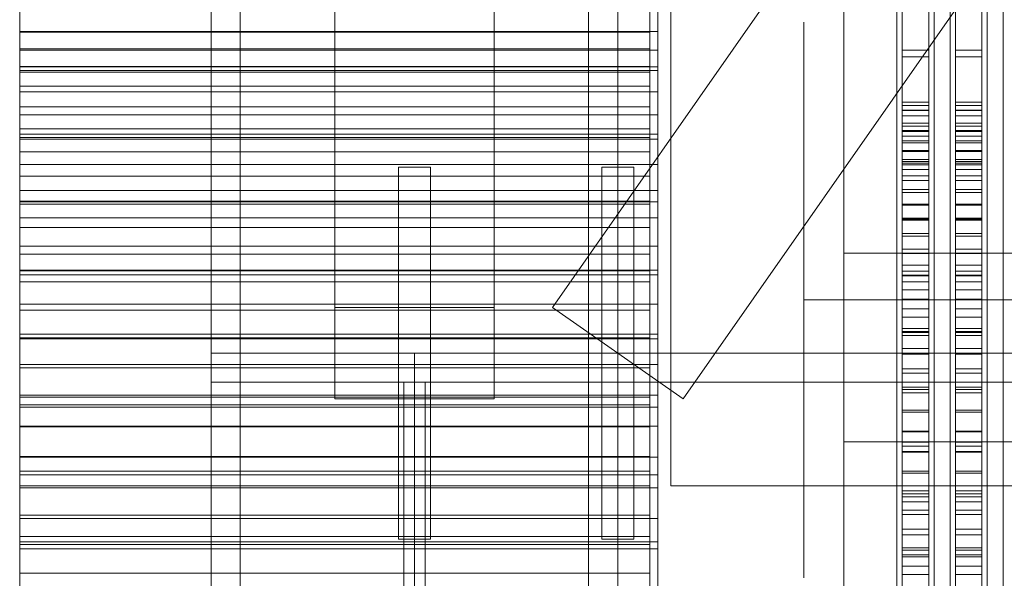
# Model space of a CAD drawing. Header units: millimetres. Extents: x -1970 to 61924, y -58230 to 6847.
# Tile 12 of 256: x -1970 to -1600, y -34435 to -34225. Entities that reach past the tile are written whole.
import ezdxf

# ---------------------------------------------------------------- set-up
doc = ezdxf.new("R2010")
doc.units = ezdxf.units.MM
for name, color, linetype, lineweight in [('COTAS_O', 1, 'Continuous', 0), ('COTAS_P', 1, 'Continuous', 0), ('frontal_briquetadora', 7, 'Continuous', 0), ('frontal_tolva', 7, 'Continuous', 0)]:
    doc.layers.add(name, color=color, linetype=linetype, lineweight=lineweight)
doc.dimstyles.new('R19_100', dxfattribs={"dimtxt": 250, "dimasz": 150, "dimexe": 150, "dimexo": 80, "dimgap": 100, "dimtad": 1, "dimtih": 1, "dimtoh": 1, "dimdsep": 46, "dimcen": 0.09, "dimadec": 0, "dimazin": 0, "dimtfac": 1, "dimtdec": 4, "dimtofl": 0, "dimtmove": 0, "dimatfit": 3, "dimfxl": 1, "dimtolj": 1, "dimtzin": 0, "dimarcsym": 0})

# ---------------------------------------------------------------- blocks, each defined once
blk = doc.blocks.new('DIM_R26_43')
at = {"layer": 'COTAS_P'}
for p, q in [((-1750, -34600), (-1600, -34555)), ((2600, -34600), (2450, -34555)), ((-1750, -35500), (-1750, -34600)), ((-1750, -34600), (2600, -34600)), ((-1750, -34600), (-1600, -34645)), ((2600, -34600), (2450, -34645)), ((2600, -35500), (2600, -34600))]:
    blk.add_line(p, q, dxfattribs=at)
blk.add_text('4350 P', height=250, dxfattribs=at).set_placement((425, -34500))
blk = doc.blocks.new('DIM_R26_45')
at = {"layer": 'COTAS_O'}
for p, q in [((-1725, -31700), (-1025, -31700)), ((-1025, -31700), (-1070, -31850)), ((-1025, -34400), (-1025, -31700)), ((-1025, -31700), (-980, -31850)), ((-1025, -34400), (-1070, -34250)), ((-1025, -34400), (-980, -34250)), ((-1725, -34400), (-1025, -34400))]:
    blk.add_line(p, q, dxfattribs=at)
blk.add_text('2700 O', height=250, rotation=90, dxfattribs=at).set_placement((-1125, -33050))
blk = doc.blocks.new('DIM_R26_46')
at = {"layer": 'COTAS_O'}
for p, q in [((-1725, -33700), (-1575, -33655)), ((1725, -33700), (1575, -33655)), ((-1725, -34400), (-1725, -33700)), ((-1725, -33700), (1725, -33700)), ((-1725, -33700), (-1575, -33745)), ((1725, -33700), (1575, -33745)), ((1725, -34400), (1725, -33700))]:
    blk.add_line(p, q, dxfattribs=at)
blk.add_text('3450 O', height=250, dxfattribs=at).set_placement((0, -33600))

msp = doc.modelspace()

# ---------------------------------------------------------------- linework, layer by layer
at = {"layer": 'frontal_briquetadora'}
for p, q in [((-1638, -34255.522), (-1638, -34023.687)), ((-1628, -34255.522), (-1628, -34023.687)), ((-1618, -34255.522), (-1618, -34023.687)), ((-1608, -34255.522), (-1608, -34023.687)), ((-1638, -34263.452), (-1638, -34031.618)), ((-1628, -34263.452), (-1628, -34031.618)), ((-1618, -34263.452), (-1618, -34031.618)), ((-1608, -34263.452), (-1608, -34031.618)), ((-1660, -34232.316), (-1660, -34213.667)), ((-1640, -34232.316), (-1640, -34213.667)), ((-1626, -34232.316), (-1626, -34213.667)), ((-1620, -34232.316), (-1620, -34213.667)), ((-1606, -34232.316), (-1606, -34213.667)), ((-1600, -34232.316), (-1600, -34213.667)), ((-1970, -34217.505), (-1970, -34242.324)), ((-1730, -34217.505), (-1730, -34242.324)), ((-1640, -34233.568), (-1640, -34215.195)), ((-1638, -34215.781), (-1638, -34236.052)), ((-1628, -34215.781), (-1628, -34236.052)), ((-1626, -34233.568), (-1626, -34215.195)), ((-1620, -34233.568), (-1620, -34215.195)), ((-1618, -34215.781), (-1618, -34236.052)), ((-1608, -34215.781), (-1608, -34236.052)), ((-1606, -34233.568), (-1606, -34215.195)), ((-1600, -34233.568), (-1600, -34215.195)), ((-1970, -34219.938), (-1970, -34244.22)), ((-1733, -34219.938), (-1733, -34244.22)), ((-1638, -34218.738), (-1638, -34238.484)), ((-1628, -34218.738), (-1628, -34238.484)), ((-1618, -34218.738), (-1618, -34238.484)), ((-1608, -34218.738), (-1608, -34238.484)), ((-1970, -34228.945), (-1970, -34222.465)), ((-1970, -34229.242), (-1970, -34223.613)), ((-1733, -34229.242), (-1733, -34223.613)), ((-1730, -34228.945), (-1730, -34222.465)), ((-1675, -34229.008), (-1675, -34225.448)), ((-1660, -34229.008), (-1660, -34225.448)), ((-1970, -34236.002), (-1970, -34228.945)), ((-1970, -34228.945), (-1730, -34228.945)), ((-1970, -34235.448), (-1970, -34229.242)), ((-1970, -34229.242), (-1733, -34229.242)), ((-1733, -34235.448), (-1733, -34229.242)), ((-1730, -34236.002), (-1730, -34228.945)), ((-1675, -34236.008), (-1675, -34229.008)), ((-1660, -34236.008), (-1660, -34229.008)), ((-1660, -34251.367), (-1660, -34232.316)), ((-1640, -34251.367), (-1640, -34232.316)), ((-1626, -34251.367), (-1626, -34232.316)), ((-1620, -34251.367), (-1620, -34232.316)), ((-1606, -34251.367), (-1606, -34232.316)), ((-1600, -34251.367), (-1600, -34232.316)), ((-1970, -34242.208), (-1970, -34235.448)), ((-1970, -34235.448), (-1733, -34235.448)), ((-1970, -34243.612), (-1970, -34236.002)), ((-1970, -34236.002), (-1730, -34236.002)), ((-1733, -34242.208), (-1733, -34235.448)), ((-1730, -34243.612), (-1730, -34236.002)), ((-1675, -34246.208), (-1675, -34236.008)), ((-1660, -34246.208), (-1660, -34236.008)), ((-1640, -34252.354), (-1640, -34233.568)), ((-1638, -34236.052), (-1638, -34256.779)), ((-1638, -34236.052), (-1628, -34236.052)), ((-1628, -34236.052), (-1628, -34256.779)), ((-1626, -34252.354), (-1626, -34233.568)), ((-1620, -34252.354), (-1620, -34233.568)), ((-1618, -34236.052), (-1618, -34256.779)), ((-1618, -34236.052), (-1608, -34236.052)), ((-1608, -34236.052), (-1608, -34256.779)), ((-1606, -34252.354), (-1606, -34233.568)), ((-1600, -34252.354), (-1600, -34233.568)), ((-1638, -34238.484), (-1638, -34258.674)), ((-1638, -34238.484), (-1628, -34238.484)), ((-1628, -34238.484), (-1628, -34258.674)), ((-1618, -34238.484), (-1618, -34258.674)), ((-1618, -34238.484), (-1608, -34238.484)), ((-1608, -34238.484), (-1608, -34258.674)), ((-1970, -34249.498), (-1970, -34242.208)), ((-1970, -34242.208), (-1733, -34242.208)), ((-1970, -34242.324), (-1970, -34267.568)), ((-1970, -34242.324), (-1730, -34242.324)), ((-1733, -34249.498), (-1733, -34242.208)), ((-1730, -34242.324), (-1730, -34267.568)), ((-1970, -34251.745), (-1970, -34243.612)), ((-1970, -34243.612), (-1730, -34243.612)), ((-1970, -34244.22), (-1970, -34268.918)), ((-1970, -34244.22), (-1733, -34244.22)), ((-1733, -34244.22), (-1733, -34268.918)), ((-1730, -34251.745), (-1730, -34243.612)), ((-1675, -34259.262), (-1675, -34246.208)), ((-1660, -34259.262), (-1660, -34246.208)), ((-1970, -34257.288), (-1970, -34249.498)), ((-1970, -34249.498), (-1733, -34249.498)), ((-1733, -34257.288), (-1733, -34249.498)), ((-1970, -34260.371), (-1970, -34251.745)), ((-1970, -34251.745), (-1730, -34251.745)), ((-1730, -34260.371), (-1730, -34251.745)), ((-1660, -34270.741), (-1660, -34251.367)), ((-1660, -34256.659), (-1660, -34253.764)), ((-1640, -34270.741), (-1640, -34251.367)), ((-1640, -34271.473), (-1640, -34252.354)), ((-1640, -34256.659), (-1640, -34253.764)), ((-1626, -34270.741), (-1626, -34251.367)), ((-1626, -34271.473), (-1626, -34252.354)), ((-1626, -34256.659), (-1626, -34253.764)), ((-1620, -34270.741), (-1620, -34251.367)), ((-1620, -34271.473), (-1620, -34252.354)), ((-1620, -34256.659), (-1620, -34253.764)), ((-1606, -34270.741), (-1606, -34251.367)), ((-1606, -34271.473), (-1606, -34252.354)), ((-1606, -34256.659), (-1606, -34253.764)), ((-1600, -34270.741), (-1600, -34251.367)), ((-1600, -34271.473), (-1600, -34252.354)), ((-1600, -34256.659), (-1600, -34253.764)), ((-1970, -34265.551), (-1970, -34257.288)), ((-1970, -34257.288), (-1733, -34257.288)), ((-1733, -34265.551), (-1733, -34257.288)), ((-1660, -34262.386), (-1660, -34256.659)), ((-1640, -34262.386), (-1640, -34256.659)), ((-1638, -34256.8), (-1638, -34255.522)), ((-1638, -34255.522), (-1628, -34255.522)), ((-1638, -34256.779), (-1638, -34277.861)), ((-1638, -34256.779), (-1628, -34256.779)), ((-1638, -34258.552), (-1638, -34256.8)), ((-1638, -34256.8), (-1628, -34256.8)), ((-1628, -34256.8), (-1628, -34255.522)), ((-1628, -34256.779), (-1628, -34277.861)), ((-1628, -34258.552), (-1628, -34256.8)), ((-1626, -34262.386), (-1626, -34256.659)), ((-1620, -34262.386), (-1620, -34256.659)), ((-1618, -34256.8), (-1618, -34255.522)), ((-1618, -34255.522), (-1608, -34255.522)), ((-1618, -34256.779), (-1618, -34277.861)), ((-1618, -34256.779), (-1608, -34256.779)), ((-1618, -34258.552), (-1618, -34256.8)), ((-1618, -34256.8), (-1608, -34256.8)), ((-1608, -34256.8), (-1608, -34255.522)), ((-1608, -34256.779), (-1608, -34277.861)), ((-1608, -34258.552), (-1608, -34256.8)), ((-1606, -34262.386), (-1606, -34256.659)), ((-1600, -34262.386), (-1600, -34256.659)), ((-1970, -34269.458), (-1970, -34260.371)), ((-1970, -34260.371), (-1730, -34260.371)), ((-1730, -34269.458), (-1730, -34260.371)), ((-1675, -34274.725), (-1675, -34259.262)), ((-1660, -34274.725), (-1660, -34259.262)), ((-1660, -34266.326), (-1660, -34260.713)), ((-1638, -34260.772), (-1638, -34258.552)), ((-1638, -34258.552), (-1628, -34258.552)), ((-1638, -34258.674), (-1638, -34279.211)), ((-1638, -34258.674), (-1628, -34258.674)), ((-1638, -34263.45), (-1638, -34260.772)), ((-1638, -34260.772), (-1628, -34260.772)), ((-1628, -34260.772), (-1628, -34258.552)), ((-1628, -34258.674), (-1628, -34279.211)), ((-1628, -34263.45), (-1628, -34260.772)), ((-1618, -34260.772), (-1618, -34258.552)), ((-1618, -34258.552), (-1608, -34258.552)), ((-1618, -34258.674), (-1618, -34279.211)), ((-1618, -34258.674), (-1608, -34258.674)), ((-1618, -34263.45), (-1618, -34260.772)), ((-1618, -34260.772), (-1608, -34260.772)), ((-1608, -34260.772), (-1608, -34258.552)), ((-1608, -34258.674), (-1608, -34279.211)), ((-1608, -34263.45), (-1608, -34260.772)), ((-1970, -34274.256), (-1970, -34265.551)), ((-1970, -34265.551), (-1733, -34265.551)), ((-1733, -34274.256), (-1733, -34265.551)), ((-1660, -34270.817), (-1660, -34262.386)), ((-1640, -34270.817), (-1640, -34262.386)), ((-1640, -34267.072), (-1640, -34263.81)), ((-1638, -34266.579), (-1638, -34263.45)), ((-1638, -34263.45), (-1628, -34263.45)), ((-1638, -34264.651), (-1638, -34263.452)), ((-1638, -34266.294), (-1638, -34264.651)), ((-1638, -34264.651), (-1628, -34264.651)), ((-1628, -34266.579), (-1628, -34263.45)), ((-1628, -34264.651), (-1628, -34263.452)), ((-1628, -34266.294), (-1628, -34264.651)), ((-1626, -34270.817), (-1626, -34262.386)), ((-1626, -34267.072), (-1626, -34263.81)), ((-1620, -34270.817), (-1620, -34262.386)), ((-1620, -34267.072), (-1620, -34263.81)), ((-1618, -34266.579), (-1618, -34263.45)), ((-1618, -34263.45), (-1608, -34263.45)), ((-1618, -34264.651), (-1618, -34263.452)), ((-1618, -34266.294), (-1618, -34264.651)), ((-1618, -34264.651), (-1608, -34264.651)), ((-1608, -34266.579), (-1608, -34263.45)), ((-1608, -34264.651), (-1608, -34263.452)), ((-1608, -34266.294), (-1608, -34264.651)), ((-1606, -34270.817), (-1606, -34262.386)), ((-1606, -34267.072), (-1606, -34263.81)), ((-1600, -34270.817), (-1600, -34262.386)), ((-1600, -34267.072), (-1600, -34263.81)), ((-1970, -34267.568), (-1970, -34293.116)), ((-1970, -34267.568), (-1730, -34267.568)), ((-1970, -34268.918), (-1970, -34293.913)), ((-1970, -34268.918), (-1733, -34268.918)), ((-1733, -34268.918), (-1733, -34293.913)), ((-1730, -34267.568), (-1730, -34293.116)), ((-1660, -34277.098), (-1660, -34266.326)), ((-1640, -34273.507), (-1640, -34267.072)), ((-1638, -34268.376), (-1638, -34266.294)), ((-1638, -34266.294), (-1628, -34266.294)), ((-1638, -34270.144), (-1638, -34266.579)), ((-1638, -34266.579), (-1628, -34266.579)), ((-1638, -34270.889), (-1638, -34268.376)), ((-1638, -34268.376), (-1628, -34268.376)), ((-1628, -34268.376), (-1628, -34266.294)), ((-1628, -34270.144), (-1628, -34266.579)), ((-1628, -34270.889), (-1628, -34268.376)), ((-1626, -34273.507), (-1626, -34267.072)), ((-1620, -34273.507), (-1620, -34267.072)), ((-1618, -34268.376), (-1618, -34266.294)), ((-1618, -34266.294), (-1608, -34266.294)), ((-1618, -34270.144), (-1618, -34266.579)), ((-1618, -34266.579), (-1608, -34266.579)), ((-1618, -34270.889), (-1618, -34268.376)), ((-1618, -34268.376), (-1608, -34268.376)), ((-1608, -34268.376), (-1608, -34266.294)), ((-1608, -34270.144), (-1608, -34266.579)), ((-1608, -34270.889), (-1608, -34268.376)), ((-1606, -34273.507), (-1606, -34267.072)), ((-1600, -34273.507), (-1600, -34267.072)), ((-1970, -34278.972), (-1970, -34269.458)), ((-1970, -34269.458), (-1730, -34269.458)), ((-1730, -34278.972), (-1730, -34269.458)), ((-1660, -34290.358), (-1660, -34270.741)), ((-1660, -34281.762), (-1660, -34270.817)), ((-1640, -34290.358), (-1640, -34270.741)), ((-1640, -34281.762), (-1640, -34270.817)), ((-1640, -34290.842), (-1640, -34271.473)), ((-1638, -34274.134), (-1638, -34270.144)), ((-1638, -34270.144), (-1628, -34270.144)), ((-1638, -34273.823), (-1638, -34270.889)), ((-1638, -34270.889), (-1628, -34270.889)), ((-1628, -34274.134), (-1628, -34270.144)), ((-1628, -34273.823), (-1628, -34270.889)), ((-1626, -34290.358), (-1626, -34270.741)), ((-1626, -34281.762), (-1626, -34270.817)), ((-1626, -34290.842), (-1626, -34271.473)), ((-1620, -34290.358), (-1620, -34270.741)), ((-1620, -34281.762), (-1620, -34270.817)), ((-1620, -34290.842), (-1620, -34271.473)), ((-1618, -34274.134), (-1618, -34270.144)), ((-1618, -34270.144), (-1608, -34270.144)), ((-1618, -34273.823), (-1618, -34270.889)), ((-1618, -34270.889), (-1608, -34270.889)), ((-1608, -34274.134), (-1608, -34270.144)), ((-1608, -34273.823), (-1608, -34270.889)), ((-1606, -34290.358), (-1606, -34270.741)), ((-1606, -34281.762), (-1606, -34270.817)), ((-1606, -34290.842), (-1606, -34271.473)), ((-1600, -34290.358), (-1600, -34270.741)), ((-1600, -34281.762), (-1600, -34270.817)), ((-1600, -34290.842), (-1600, -34271.473)), ((-1970, -34283.369), (-1970, -34274.256)), ((-1970, -34274.256), (-1733, -34274.256)), ((-1733, -34283.369), (-1733, -34274.256)), ((-1675, -34292.07), (-1675, -34274.725)), ((-1660, -34292.07), (-1660, -34274.725)), ((-1640, -34282.94), (-1640, -34273.507)), ((-1638, -34277.168), (-1638, -34273.823)), ((-1638, -34273.823), (-1628, -34273.823)), ((-1638, -34278.533), (-1638, -34274.134)), ((-1638, -34274.134), (-1628, -34274.134)), ((-1628, -34277.168), (-1628, -34273.823)), ((-1628, -34278.533), (-1628, -34274.134)), ((-1626, -34282.94), (-1626, -34273.507)), ((-1620, -34282.94), (-1620, -34273.507)), ((-1618, -34277.168), (-1618, -34273.823)), ((-1618, -34273.823), (-1608, -34273.823)), ((-1618, -34278.533), (-1618, -34274.134)), ((-1618, -34274.134), (-1608, -34274.134)), ((-1608, -34277.168), (-1608, -34273.823)), ((-1608, -34278.533), (-1608, -34274.134)), ((-1606, -34282.94), (-1606, -34273.507)), ((-1600, -34282.94), (-1600, -34273.507)), ((-1970, -34288.877), (-1970, -34278.972)), ((-1970, -34278.972), (-1730, -34278.972)), ((-1730, -34288.877), (-1730, -34278.972)), ((-1660, -34292.155), (-1660, -34277.098)), ((-1638, -34280.91), (-1638, -34277.168)), ((-1638, -34277.168), (-1628, -34277.168)), ((-1638, -34277.861), (-1638, -34299.197)), ((-1638, -34277.861), (-1628, -34277.861)), ((-1638, -34283.325), (-1638, -34278.533)), ((-1638, -34278.533), (-1628, -34278.533)), ((-1638, -34279.211), (-1638, -34299.994)), ((-1638, -34279.211), (-1628, -34279.211)), ((-1628, -34280.91), (-1628, -34277.168)), ((-1628, -34277.861), (-1628, -34299.197)), ((-1628, -34283.325), (-1628, -34278.533)), ((-1628, -34279.211), (-1628, -34299.994)), ((-1618, -34280.91), (-1618, -34277.168)), ((-1618, -34277.168), (-1608, -34277.168)), ((-1618, -34277.861), (-1618, -34299.197)), ((-1618, -34277.861), (-1608, -34277.861)), ((-1618, -34283.325), (-1618, -34278.533)), ((-1618, -34278.533), (-1608, -34278.533)), ((-1618, -34279.211), (-1618, -34299.994)), ((-1618, -34279.211), (-1608, -34279.211)), ((-1608, -34280.91), (-1608, -34277.168)), ((-1608, -34277.861), (-1608, -34299.197)), ((-1608, -34283.325), (-1608, -34278.533)), ((-1608, -34279.211), (-1608, -34299.994)), ((-1970, -34292.857), (-1970, -34283.369)), ((-1970, -34283.369), (-1733, -34283.369)), ((-1733, -34292.857), (-1733, -34283.369)), ((-1660, -34294.978), (-1660, -34281.762)), ((-1640, -34294.978), (-1640, -34281.762)), ((-1640, -34295.113), (-1640, -34282.94)), ((-1638, -34285.036), (-1638, -34280.91)), ((-1638, -34280.91), (-1628, -34280.91)), ((-1638, -34288.491), (-1638, -34283.325)), ((-1638, -34283.325), (-1628, -34283.325)), ((-1628, -34285.036), (-1628, -34280.91)), ((-1628, -34288.491), (-1628, -34283.325)), ((-1626, -34294.978), (-1626, -34281.762)), ((-1626, -34295.113), (-1626, -34282.94)), ((-1620, -34294.978), (-1620, -34281.762)), ((-1620, -34295.113), (-1620, -34282.94)), ((-1618, -34285.036), (-1618, -34280.91)), ((-1618, -34280.91), (-1608, -34280.91)), ((-1618, -34288.491), (-1618, -34283.325)), ((-1618, -34283.325), (-1608, -34283.325)), ((-1608, -34285.036), (-1608, -34280.91)), ((-1608, -34288.491), (-1608, -34283.325)), ((-1606, -34294.978), (-1606, -34281.762)), ((-1606, -34295.113), (-1606, -34282.94)), ((-1600, -34294.978), (-1600, -34281.762)), ((-1600, -34295.113), (-1600, -34282.94)), ((-1638, -34289.531), (-1638, -34285.036)), ((-1638, -34285.036), (-1628, -34285.036)), ((-1628, -34289.531), (-1628, -34285.036)), ((-1618, -34289.531), (-1618, -34285.036)), ((-1618, -34285.036), (-1608, -34285.036)), ((-1608, -34289.531), (-1608, -34285.036)), ((-1970, -34299.136), (-1970, -34288.877)), ((-1970, -34288.877), (-1730, -34288.877)), ((-1730, -34299.136), (-1730, -34288.877)), ((-1660, -34294.404), (-1660, -34289.963)), ((-1660, -34310.138), (-1660, -34290.358)), ((-1640, -34310.138), (-1640, -34290.358)), ((-1640, -34310.379), (-1640, -34290.842)), ((-1638, -34294.013), (-1638, -34288.491)), ((-1638, -34288.491), (-1628, -34288.491)), ((-1638, -34294.377), (-1638, -34289.531)), ((-1638, -34289.531), (-1628, -34289.531)), ((-1628, -34294.013), (-1628, -34288.491)), ((-1628, -34294.377), (-1628, -34289.531)), ((-1626, -34310.138), (-1626, -34290.358)), ((-1626, -34310.379), (-1626, -34290.842)), ((-1620, -34310.138), (-1620, -34290.358)), ((-1620, -34310.379), (-1620, -34290.842)), ((-1618, -34294.013), (-1618, -34288.491)), ((-1618, -34288.491), (-1608, -34288.491)), ((-1618, -34294.377), (-1618, -34289.531)), ((-1618, -34289.531), (-1608, -34289.531)), ((-1608, -34294.013), (-1608, -34288.491)), ((-1608, -34294.377), (-1608, -34289.531)), ((-1606, -34310.138), (-1606, -34290.358)), ((-1606, -34310.379), (-1606, -34290.842)), ((-1600, -34310.138), (-1600, -34290.358)), ((-1600, -34310.379), (-1600, -34290.842)), ((-1970, -34302.683), (-1970, -34292.857)), ((-1970, -34292.857), (-1733, -34292.857)), ((-1970, -34293.116), (-1970, -34318.842)), ((-1970, -34293.116), (-1730, -34293.116)), ((-1970, -34293.913), (-1970, -34319.084)), ((-1970, -34293.913), (-1733, -34293.913)), ((-1733, -34302.683), (-1733, -34292.857)), ((-1733, -34293.913), (-1733, -34319.084)), ((-1730, -34293.116), (-1730, -34318.842)), ((-1675, -34310.706), (-1675, -34292.07)), ((-1660, -34310.706), (-1660, -34292.07)), ((-1660, -34310.279), (-1660, -34292.155)), ((-1660, -34302.407), (-1660, -34294.404)), ((-1660, -34310.168), (-1660, -34294.978)), ((-1640, -34310.168), (-1640, -34294.978)), ((-1640, -34309.694), (-1640, -34295.113)), ((-1638, -34299.87), (-1638, -34294.013)), ((-1638, -34294.013), (-1628, -34294.013)), ((-1638, -34299.557), (-1638, -34294.377)), ((-1638, -34294.377), (-1628, -34294.377)), ((-1628, -34299.87), (-1628, -34294.013)), ((-1628, -34299.557), (-1628, -34294.377)), ((-1626, -34310.168), (-1626, -34294.978)), ((-1626, -34309.694), (-1626, -34295.113)), ((-1620, -34310.168), (-1620, -34294.978)), ((-1620, -34309.694), (-1620, -34295.113)), ((-1618, -34299.87), (-1618, -34294.013)), ((-1618, -34294.013), (-1608, -34294.013)), ((-1618, -34299.557), (-1618, -34294.377)), ((-1618, -34294.377), (-1608, -34294.377)), ((-1608, -34299.87), (-1608, -34294.013)), ((-1608, -34299.557), (-1608, -34294.377)), ((-1606, -34310.168), (-1606, -34294.978)), ((-1606, -34309.694), (-1606, -34295.113)), ((-1600, -34310.168), (-1600, -34294.978)), ((-1600, -34309.694), (-1600, -34295.113)), ((-1970, -34309.71), (-1970, -34299.136)), ((-1970, -34299.136), (-1730, -34299.136)), ((-1970, -34312.813), (-1970, -34302.683)), ((-1970, -34302.683), (-1733, -34302.683)), ((-1733, -34312.813), (-1733, -34302.683)), ((-1730, -34309.71), (-1730, -34299.136)), ((-1660, -34312.386), (-1660, -34302.407)), ((-1638, -34299.197), (-1638, -34320.682)), ((-1638, -34299.197), (-1628, -34299.197)), ((-1638, -34305.05), (-1638, -34299.557)), ((-1638, -34299.557), (-1628, -34299.557)), ((-1638, -34306.039), (-1638, -34299.87)), ((-1638, -34299.87), (-1628, -34299.87)), ((-1638, -34299.994), (-1638, -34320.923)), ((-1638, -34299.994), (-1628, -34299.994)), ((-1628, -34299.197), (-1628, -34320.682)), ((-1628, -34305.05), (-1628, -34299.557)), ((-1628, -34306.039), (-1628, -34299.87)), ((-1628, -34299.994), (-1628, -34320.923)), ((-1618, -34299.197), (-1618, -34320.682)), ((-1618, -34299.197), (-1608, -34299.197)), ((-1618, -34305.05), (-1618, -34299.557)), ((-1618, -34299.557), (-1608, -34299.557)), ((-1618, -34306.039), (-1618, -34299.87)), ((-1618, -34299.87), (-1608, -34299.87)), ((-1618, -34299.994), (-1618, -34320.923)), ((-1618, -34299.994), (-1608, -34299.994)), ((-1608, -34299.197), (-1608, -34320.682)), ((-1608, -34305.05), (-1608, -34299.557)), ((-1608, -34306.039), (-1608, -34299.87)), ((-1608, -34299.994), (-1608, -34320.923)), ((-1638, -34310.837), (-1638, -34305.05)), ((-1638, -34305.05), (-1628, -34305.05)), ((-1638, -34312.499), (-1638, -34306.039)), ((-1638, -34306.039), (-1628, -34306.039)), ((-1628, -34310.837), (-1628, -34305.05)), ((-1628, -34312.499), (-1628, -34306.039)), ((-1618, -34310.837), (-1618, -34305.05)), ((-1618, -34305.05), (-1608, -34305.05)), ((-1618, -34312.499), (-1618, -34306.039)), ((-1618, -34306.039), (-1608, -34306.039)), ((-1608, -34310.837), (-1608, -34305.05)), ((-1608, -34312.499), (-1608, -34306.039)), ((-1970, -34320.56), (-1970, -34309.71)), ((-1970, -34309.71), (-1730, -34309.71)), ((-1730, -34320.56), (-1730, -34309.71)), ((-1660, -34330), (-1660, -34310.138)), ((-1640, -34326.286), (-1640, -34309.694)), ((-1640, -34330), (-1640, -34310.138)), ((-1626, -34326.286), (-1626, -34309.694)), ((-1626, -34330), (-1626, -34310.138)), ((-1620, -34326.286), (-1620, -34309.694)), ((-1620, -34330), (-1620, -34310.138)), ((-1606, -34326.286), (-1606, -34309.694)), ((-1606, -34330), (-1606, -34310.138)), ((-1600, -34326.286), (-1600, -34309.694)), ((-1600, -34330), (-1600, -34310.138)), ((-1970, -34323.206), (-1970, -34312.813)), ((-1970, -34312.813), (-1733, -34312.813)), ((-1733, -34323.206), (-1733, -34312.813)), ((-1675, -34330), (-1675, -34310.706)), ((-1660, -34326.995), (-1660, -34310.168)), ((-1660, -34330), (-1660, -34310.279)), ((-1660, -34330), (-1660, -34310.706)), ((-1660, -34312.386), (-1510, -34312.386)), ((-1660, -34312.386), (-1660, -34322.365)), ((-1640, -34326.995), (-1640, -34310.168)), ((-1640, -34330), (-1640, -34310.379)), ((-1638, -34316.896), (-1638, -34310.837)), ((-1638, -34310.837), (-1628, -34310.837)), ((-1638, -34319.224), (-1638, -34312.499)), ((-1638, -34312.499), (-1628, -34312.499)), ((-1628, -34316.896), (-1628, -34310.837)), ((-1628, -34319.224), (-1628, -34312.499)), ((-1626, -34326.995), (-1626, -34310.168)), ((-1626, -34330), (-1626, -34310.379)), ((-1620, -34326.995), (-1620, -34310.168)), ((-1620, -34330), (-1620, -34310.379)), ((-1618, -34316.896), (-1618, -34310.837)), ((-1618, -34310.837), (-1608, -34310.837)), ((-1618, -34319.224), (-1618, -34312.499)), ((-1618, -34312.499), (-1608, -34312.499)), ((-1608, -34316.896), (-1608, -34310.837)), ((-1608, -34319.224), (-1608, -34312.499)), ((-1606, -34326.995), (-1606, -34310.168)), ((-1606, -34330), (-1606, -34310.379)), ((-1600, -34326.995), (-1600, -34310.168)), ((-1600, -34330), (-1600, -34310.379)), ((-1638, -34323.204), (-1638, -34316.896)), ((-1638, -34316.896), (-1628, -34316.896)), ((-1628, -34323.204), (-1628, -34316.896)), ((-1618, -34323.204), (-1618, -34316.896)), ((-1618, -34316.896), (-1608, -34316.896)), ((-1608, -34323.204), (-1608, -34316.896)), ((-1970, -34318.842), (-1970, -34344.623)), ((-1970, -34318.842), (-1730, -34318.842)), ((-1970, -34319.084), (-1970, -34344.307)), ((-1970, -34319.084), (-1733, -34319.084)), ((-1970, -34331.646), (-1970, -34320.56)), ((-1970, -34320.56), (-1730, -34320.56)), ((-1733, -34319.084), (-1733, -34344.307)), ((-1730, -34318.842), (-1730, -34344.623)), ((-1730, -34331.646), (-1730, -34320.56)), ((-1638, -34326.189), (-1638, -34319.224)), ((-1638, -34319.224), (-1628, -34319.224)), ((-1638, -34320.682), (-1638, -34342.212)), ((-1638, -34320.682), (-1628, -34320.682)), ((-1638, -34320.923), (-1638, -34341.896)), ((-1638, -34320.923), (-1628, -34320.923)), ((-1628, -34326.189), (-1628, -34319.224)), ((-1628, -34320.682), (-1628, -34342.212)), ((-1628, -34320.923), (-1628, -34341.896)), ((-1618, -34326.189), (-1618, -34319.224)), ((-1618, -34319.224), (-1608, -34319.224)), ((-1618, -34320.682), (-1618, -34342.212)), ((-1618, -34320.682), (-1608, -34320.682)), ((-1618, -34320.923), (-1618, -34341.896)), ((-1618, -34320.923), (-1608, -34320.923)), ((-1608, -34326.189), (-1608, -34319.224)), ((-1608, -34320.682), (-1608, -34342.212)), ((-1608, -34320.923), (-1608, -34341.896)), ((-1970, -34333.825), (-1970, -34323.206)), ((-1970, -34323.206), (-1733, -34323.206)), ((-1733, -34333.825), (-1733, -34323.206)), ((-1660, -34322.365), (-1660, -34330.368)), ((-1638, -34329.737), (-1638, -34323.204)), ((-1638, -34323.204), (-1628, -34323.204)), ((-1628, -34329.737), (-1628, -34323.204)), ((-1618, -34329.737), (-1618, -34323.204)), ((-1618, -34323.204), (-1608, -34323.204)), ((-1608, -34329.737), (-1608, -34323.204)), ((-1660, -34345.082), (-1660, -34326.995)), ((-1640, -34344.436), (-1640, -34326.286)), ((-1640, -34345.082), (-1640, -34326.995)), ((-1638, -34333.368), (-1638, -34326.189)), ((-1638, -34326.189), (-1628, -34326.189)), ((-1628, -34333.368), (-1628, -34326.189)), ((-1626, -34344.436), (-1626, -34326.286)), ((-1626, -34345.082), (-1626, -34326.995)), ((-1620, -34344.436), (-1620, -34326.286)), ((-1620, -34345.082), (-1620, -34326.995)), ((-1618, -34333.368), (-1618, -34326.189)), ((-1618, -34326.189), (-1608, -34326.189)), ((-1608, -34333.368), (-1608, -34326.189)), ((-1606, -34344.436), (-1606, -34326.286)), ((-1606, -34345.082), (-1606, -34326.995)), ((-1600, -34344.436), (-1600, -34326.286)), ((-1600, -34345.082), (-1600, -34326.995)), ((-1970, -34342.926), (-1970, -34331.646)), ((-1970, -34331.646), (-1730, -34331.646)), ((-1730, -34342.926), (-1730, -34331.646)), ((-1660, -34330), (-1675, -34330)), ((-1675, -34330), (-1675, -34349.294)), ((-1660, -34330), (-1510, -34330)), ((-1660, -34330), (-1660, -34349.721)), ((-1640, -34330), (-1660, -34330)), ((-1660, -34330), (-1660, -34349.862)), ((-1660, -34330), (-1660, -34349.294)), ((-1660, -34330.368), (-1660, -34334.809)), ((-1640, -34330), (-1626, -34330)), ((-1640, -34330), (-1640, -34349.862)), ((-1640, -34330), (-1640, -34349.621)), ((-1638, -34336.471), (-1638, -34329.737)), ((-1638, -34329.737), (-1628, -34329.737)), ((-1628, -34336.471), (-1628, -34329.737)), ((-1620, -34330), (-1626, -34330)), ((-1626, -34330), (-1626, -34349.862)), ((-1626, -34330), (-1626, -34349.621)), ((-1620, -34330), (-1606, -34330)), ((-1620, -34330), (-1620, -34349.862)), ((-1620, -34330), (-1620, -34349.621)), ((-1618, -34336.471), (-1618, -34329.737)), ((-1618, -34329.737), (-1608, -34329.737)), ((-1608, -34336.471), (-1608, -34329.737)), ((-1600, -34330), (-1606, -34330)), ((-1606, -34330), (-1606, -34349.862)), ((-1606, -34330), (-1606, -34349.621)), ((-1600, -34330), (-1586, -34330)), ((-1600, -34330), (-1600, -34349.862)), ((-1600, -34330), (-1600, -34349.621)), ((-1970, -34344.63), (-1970, -34333.825)), ((-1970, -34333.825), (-1733, -34333.825)), ((-1733, -34344.63), (-1733, -34333.825)), ((-1638, -34340.735), (-1638, -34333.368)), ((-1638, -34333.368), (-1628, -34333.368)), ((-1628, -34340.735), (-1628, -34333.368)), ((-1618, -34340.735), (-1618, -34333.368)), ((-1618, -34333.368), (-1608, -34333.368)), ((-1608, -34340.735), (-1608, -34333.368)), ((-1638, -34343.381), (-1638, -34336.471)), ((-1638, -34336.471), (-1628, -34336.471)), ((-1628, -34343.381), (-1628, -34336.471)), ((-1618, -34343.381), (-1618, -34336.471)), ((-1618, -34336.471), (-1608, -34336.471)), ((-1608, -34343.381), (-1608, -34336.471)), ((-1970, -34354.357), (-1970, -34342.926)), ((-1970, -34342.926), (-1730, -34342.926)), ((-1730, -34354.357), (-1730, -34342.926)), ((-1638, -34348.262), (-1638, -34340.735)), ((-1638, -34340.735), (-1628, -34340.735)), ((-1638, -34341.896), (-1638, -34362.811)), ((-1638, -34341.896), (-1628, -34341.896)), ((-1638, -34342.212), (-1638, -34363.683)), ((-1638, -34342.212), (-1628, -34342.212)), ((-1638, -34350.441), (-1638, -34343.381)), ((-1638, -34343.381), (-1628, -34343.381)), ((-1628, -34348.262), (-1628, -34340.735)), ((-1628, -34341.896), (-1628, -34362.811)), ((-1628, -34342.212), (-1628, -34363.683)), ((-1628, -34350.441), (-1628, -34343.381)), ((-1618, -34348.262), (-1618, -34340.735)), ((-1618, -34340.735), (-1608, -34340.735)), ((-1618, -34341.896), (-1618, -34362.811)), ((-1618, -34341.896), (-1608, -34341.896)), ((-1618, -34342.212), (-1618, -34363.683)), ((-1618, -34342.212), (-1608, -34342.212)), ((-1618, -34350.441), (-1618, -34343.381)), ((-1618, -34343.381), (-1608, -34343.381)), ((-1608, -34348.262), (-1608, -34340.735)), ((-1608, -34341.896), (-1608, -34362.811)), ((-1608, -34342.212), (-1608, -34363.683)), ((-1608, -34350.441), (-1608, -34343.381)), ((-1970, -34344.307), (-1970, -34369.461)), ((-1970, -34344.307), (-1733, -34344.307)), ((-1970, -34344.623), (-1970, -34370.333)), ((-1970, -34344.623), (-1730, -34344.623)), ((-1970, -34355.58), (-1970, -34344.63)), ((-1970, -34344.63), (-1733, -34344.63)), ((-1733, -34344.307), (-1733, -34369.461)), ((-1733, -34355.58), (-1733, -34344.63)), ((-1730, -34344.623), (-1730, -34370.333)), ((-1660, -34364.025), (-1660, -34345.082)), ((-1640, -34363.649), (-1640, -34344.436)), ((-1640, -34364.025), (-1640, -34345.082)), ((-1626, -34363.649), (-1626, -34344.436)), ((-1626, -34364.025), (-1626, -34345.082)), ((-1620, -34363.649), (-1620, -34344.436)), ((-1620, -34364.025), (-1620, -34345.082)), ((-1606, -34363.649), (-1606, -34344.436)), ((-1606, -34364.025), (-1606, -34345.082)), ((-1600, -34363.649), (-1600, -34344.436)), ((-1600, -34364.025), (-1600, -34345.082)), ((-1675, -34349.294), (-1675, -34367.93)), ((-1660, -34349.294), (-1660, -34367.93)), ((-1660, -34349.721), (-1660, -34367.845)), ((-1660, -34349.862), (-1660, -34369.642)), ((-1640, -34349.621), (-1640, -34369.158)), ((-1640, -34349.862), (-1640, -34369.642)), ((-1638, -34355.92), (-1638, -34348.262)), ((-1638, -34348.262), (-1628, -34348.262)), ((-1638, -34357.624), (-1638, -34350.441)), ((-1638, -34350.441), (-1628, -34350.441)), ((-1628, -34355.92), (-1628, -34348.262)), ((-1628, -34357.624), (-1628, -34350.441)), ((-1626, -34349.621), (-1626, -34369.158)), ((-1626, -34349.862), (-1626, -34369.642)), ((-1620, -34349.621), (-1620, -34369.158)), ((-1620, -34349.862), (-1620, -34369.642)), ((-1618, -34355.92), (-1618, -34348.262)), ((-1618, -34348.262), (-1608, -34348.262)), ((-1618, -34357.624), (-1618, -34350.441)), ((-1618, -34350.441), (-1608, -34350.441)), ((-1608, -34355.92), (-1608, -34348.262)), ((-1608, -34357.624), (-1608, -34350.441)), ((-1606, -34349.621), (-1606, -34369.158)), ((-1606, -34349.862), (-1606, -34369.642)), ((-1600, -34349.621), (-1600, -34369.158)), ((-1600, -34349.862), (-1600, -34369.642)), ((-1970, -34365.897), (-1970, -34354.357)), ((-1970, -34354.357), (-1730, -34354.357)), ((-1730, -34365.897), (-1730, -34354.357)), ((-1660, -34359.632), (-1660, -34353.762)), ((-1970, -34366.634), (-1970, -34355.58)), ((-1970, -34355.58), (-1733, -34355.58)), ((-1733, -34366.634), (-1733, -34355.58)), ((-1638, -34363.681), (-1638, -34355.92)), ((-1638, -34355.92), (-1628, -34355.92)), ((-1638, -34364.904), (-1638, -34357.624)), ((-1638, -34357.624), (-1628, -34357.624)), ((-1628, -34363.681), (-1628, -34355.92)), ((-1628, -34364.904), (-1628, -34357.624)), ((-1618, -34363.681), (-1618, -34355.92)), ((-1618, -34355.92), (-1608, -34355.92)), ((-1618, -34364.904), (-1618, -34357.624)), ((-1618, -34357.624), (-1608, -34357.624)), ((-1608, -34363.681), (-1608, -34355.92)), ((-1608, -34364.904), (-1608, -34357.624)), ((-1660, -34370.21), (-1660, -34359.632)), ((-1660, -34365.418), (-1660, -34360.977)), ((-1660, -34383.4), (-1660, -34364.025)), ((-1660, -34373.421), (-1660, -34365.418)), ((-1640, -34383.4), (-1640, -34363.649)), ((-1640, -34383.4), (-1640, -34364.025)), ((-1638, -34362.811), (-1638, -34383.567)), ((-1638, -34362.811), (-1628, -34362.811)), ((-1638, -34371.516), (-1638, -34363.681)), ((-1638, -34363.683), (-1638, -34384.991)), ((-1638, -34363.683), (-1628, -34363.683)), ((-1638, -34372.253), (-1638, -34364.904)), ((-1638, -34364.904), (-1628, -34364.904)), ((-1628, -34362.811), (-1628, -34383.567)), ((-1628, -34371.516), (-1628, -34363.681)), ((-1628, -34363.683), (-1628, -34384.991)), ((-1628, -34372.253), (-1628, -34364.904)), ((-1626, -34383.4), (-1626, -34363.649)), ((-1626, -34383.4), (-1626, -34364.025)), ((-1620, -34383.4), (-1620, -34363.649)), ((-1620, -34383.4), (-1620, -34364.025)), ((-1618, -34362.811), (-1618, -34383.567)), ((-1618, -34362.811), (-1608, -34362.811)), ((-1618, -34371.516), (-1618, -34363.681)), ((-1618, -34363.683), (-1618, -34384.991)), ((-1618, -34363.683), (-1608, -34363.683)), ((-1618, -34372.253), (-1618, -34364.904)), ((-1618, -34364.904), (-1608, -34364.904)), ((-1608, -34362.811), (-1608, -34383.567)), ((-1608, -34371.516), (-1608, -34363.681)), ((-1608, -34363.683), (-1608, -34384.991)), ((-1608, -34372.253), (-1608, -34364.904)), ((-1606, -34383.4), (-1606, -34363.649)), ((-1606, -34383.4), (-1606, -34364.025)), ((-1600, -34383.4), (-1600, -34363.649)), ((-1600, -34383.4), (-1600, -34364.025)), ((-1970, -34377.502), (-1970, -34365.897)), ((-1970, -34365.897), (-1730, -34365.897)), ((-1970, -34377.75), (-1970, -34366.634)), ((-1970, -34366.634), (-1733, -34366.634)), ((-1733, -34377.75), (-1733, -34366.634)), ((-1730, -34377.502), (-1730, -34365.897)), ((-1675, -34367.93), (-1675, -34385.275)), ((-1660, -34367.845), (-1660, -34382.902)), ((-1660, -34367.93), (-1660, -34385.275)), ((-1640, -34369.158), (-1640, -34388.527)), ((-1626, -34369.158), (-1626, -34388.527)), ((-1620, -34369.158), (-1620, -34388.527)), ((-1606, -34369.158), (-1606, -34388.527)), ((-1600, -34369.158), (-1600, -34388.527)), ((-1970, -34369.461), (-1970, -34394.423)), ((-1970, -34369.461), (-1733, -34369.461)), ((-1970, -34370.333), (-1970, -34395.847)), ((-1970, -34370.333), (-1730, -34370.333)), ((-1733, -34369.461), (-1733, -34394.423)), ((-1730, -34370.333), (-1730, -34395.847)), ((-1660, -34369.642), (-1660, -34389.259)), ((-1660, -34383.4), (-1660, -34370.21)), ((-1640, -34369.642), (-1640, -34389.259)), ((-1638, -34379.396), (-1638, -34371.516)), ((-1638, -34371.516), (-1628, -34371.516)), ((-1638, -34379.644), (-1638, -34372.253)), ((-1638, -34372.253), (-1628, -34372.253)), ((-1628, -34379.396), (-1628, -34371.516)), ((-1628, -34379.644), (-1628, -34372.253)), ((-1626, -34369.642), (-1626, -34389.259)), ((-1620, -34369.642), (-1620, -34389.259)), ((-1618, -34379.396), (-1618, -34371.516)), ((-1618, -34371.516), (-1608, -34371.516)), ((-1618, -34379.644), (-1618, -34372.253)), ((-1618, -34372.253), (-1608, -34372.253)), ((-1608, -34379.396), (-1608, -34371.516)), ((-1608, -34379.644), (-1608, -34372.253)), ((-1606, -34369.642), (-1606, -34389.259)), ((-1600, -34369.642), (-1600, -34389.259)), ((-1660, -34383.4), (-1660, -34373.421)), ((-1970, -34389.13), (-1970, -34377.502)), ((-1970, -34377.502), (-1730, -34377.502)), ((-1970, -34388.888), (-1970, -34377.75)), ((-1970, -34377.75), (-1733, -34377.75)), ((-1733, -34388.888), (-1733, -34377.75)), ((-1730, -34389.13), (-1730, -34377.502)), ((-1638, -34387.29), (-1638, -34379.396)), ((-1638, -34379.396), (-1628, -34379.396)), ((-1638, -34387.049), (-1638, -34379.644)), ((-1638, -34379.644), (-1628, -34379.644)), ((-1628, -34387.29), (-1628, -34379.396)), ((-1628, -34387.049), (-1628, -34379.644)), ((-1618, -34387.29), (-1618, -34379.396)), ((-1618, -34379.396), (-1608, -34379.396)), ((-1618, -34387.049), (-1618, -34379.644)), ((-1618, -34379.644), (-1608, -34379.644)), ((-1608, -34387.29), (-1608, -34379.396)), ((-1608, -34387.049), (-1608, -34379.644)), ((-1660, -34382.902), (-1660, -34393.674)), ((-1660, -34383.4), (-1510, -34383.4)), ((-1660, -34383.4), (-1660, -34393.379)), ((-1660, -34383.4), (-1660, -34396.59)), ((-1640, -34383.4), (-1660, -34383.4)), ((-1660, -34383.4), (-1660, -34402.775)), ((-1640, -34383.4), (-1626, -34383.4)), ((-1640, -34383.4), (-1640, -34402.775)), ((-1640, -34383.4), (-1640, -34403.151)), ((-1638, -34383.567), (-1638, -34404.063)), ((-1638, -34383.567), (-1628, -34383.567)), ((-1628, -34383.567), (-1628, -34404.063)), ((-1620, -34383.4), (-1626, -34383.4)), ((-1626, -34383.4), (-1626, -34402.775)), ((-1626, -34383.4), (-1626, -34403.151)), ((-1620, -34383.4), (-1606, -34383.4)), ((-1620, -34383.4), (-1620, -34402.775)), ((-1620, -34383.4), (-1620, -34403.151)), ((-1618, -34383.567), (-1618, -34404.063)), ((-1618, -34383.567), (-1608, -34383.567)), ((-1608, -34383.567), (-1608, -34404.063)), ((-1600, -34383.4), (-1606, -34383.4)), ((-1606, -34383.4), (-1606, -34402.775)), ((-1606, -34383.4), (-1606, -34403.151)), ((-1600, -34383.4), (-1586, -34383.4)), ((-1600, -34383.4), (-1600, -34402.775)), ((-1600, -34383.4), (-1600, -34403.151)), ((-1675, -34385.275), (-1675, -34400.738)), ((-1660, -34385.275), (-1660, -34400.738)), ((-1638, -34384.991), (-1638, -34406.032)), ((-1638, -34384.991), (-1628, -34384.991)), ((-1638, -34394.44), (-1638, -34387.049)), ((-1638, -34387.049), (-1628, -34387.049)), ((-1638, -34395.17), (-1638, -34387.29)), ((-1638, -34387.29), (-1628, -34387.29)), ((-1628, -34384.991), (-1628, -34406.032)), ((-1628, -34394.44), (-1628, -34387.049)), ((-1628, -34395.17), (-1628, -34387.29)), ((-1618, -34384.991), (-1618, -34406.032)), ((-1618, -34384.991), (-1608, -34384.991)), ((-1618, -34394.44), (-1618, -34387.049)), ((-1618, -34387.049), (-1608, -34387.049)), ((-1618, -34395.17), (-1618, -34387.29)), ((-1618, -34387.29), (-1608, -34387.29)), ((-1608, -34384.991), (-1608, -34406.032)), ((-1608, -34394.44), (-1608, -34387.049)), ((-1608, -34395.17), (-1608, -34387.29)), ((-1970, -34400.006), (-1970, -34388.888)), ((-1970, -34388.888), (-1733, -34388.888)), ((-1970, -34400.736), (-1970, -34389.13)), ((-1970, -34389.13), (-1730, -34389.13)), ((-1733, -34400.006), (-1733, -34388.888)), ((-1730, -34400.736), (-1730, -34389.13)), ((-1660, -34389.259), (-1660, -34408.633)), ((-1640, -34388.527), (-1640, -34407.646)), ((-1640, -34389.259), (-1640, -34408.633)), ((-1626, -34388.527), (-1626, -34407.646)), ((-1626, -34389.259), (-1626, -34408.633)), ((-1620, -34388.527), (-1620, -34407.646)), ((-1620, -34389.259), (-1620, -34408.633)), ((-1606, -34388.527), (-1606, -34407.646)), ((-1606, -34389.259), (-1606, -34408.633)), ((-1600, -34388.527), (-1600, -34407.646)), ((-1600, -34389.259), (-1600, -34408.633)), ((-1970, -34394.423), (-1970, -34419.073)), ((-1970, -34394.423), (-1733, -34394.423)), ((-1733, -34394.423), (-1733, -34419.073)), ((-1660, -34393.379), (-1660, -34401.382)), ((-1660, -34393.674), (-1660, -34399.287)), ((-1638, -34401.79), (-1638, -34394.44)), ((-1638, -34394.44), (-1628, -34394.44)), ((-1638, -34403.006), (-1638, -34395.17)), ((-1638, -34395.17), (-1628, -34395.17)), ((-1628, -34401.79), (-1628, -34394.44)), ((-1628, -34403.006), (-1628, -34395.17)), ((-1618, -34401.79), (-1618, -34394.44)), ((-1618, -34394.44), (-1608, -34394.44)), ((-1618, -34403.006), (-1618, -34395.17)), ((-1618, -34395.17), (-1608, -34395.17)), ((-1608, -34401.79), (-1608, -34394.44)), ((-1608, -34403.006), (-1608, -34395.17)), ((-1970, -34395.847), (-1970, -34421.041)), ((-1970, -34395.847), (-1730, -34395.847)), ((-1730, -34395.847), (-1730, -34421.041)), ((-1660, -34396.59), (-1660, -34407.168)), ((-1970, -34411.061), (-1970, -34400.006)), ((-1970, -34400.006), (-1733, -34400.006)), ((-1970, -34412.277), (-1970, -34400.736)), ((-1970, -34400.736), (-1730, -34400.736)), ((-1733, -34411.061), (-1733, -34400.006)), ((-1730, -34412.277), (-1730, -34400.736)), ((-1675, -34400.738), (-1675, -34413.792)), ((-1660, -34400.738), (-1660, -34413.792)), ((-1660, -34401.382), (-1660, -34405.823)), ((-1638, -34409.071), (-1638, -34401.79)), ((-1638, -34401.79), (-1628, -34401.79)), ((-1628, -34409.071), (-1628, -34401.79)), ((-1618, -34409.071), (-1618, -34401.79)), ((-1618, -34401.79), (-1608, -34401.79)), ((-1608, -34409.071), (-1608, -34401.79)), ((-1660, -34402.775), (-1660, -34421.718)), ((-1640, -34402.775), (-1640, -34421.718)), ((-1640, -34403.151), (-1640, -34422.364)), ((-1638, -34410.768), (-1638, -34403.006)), ((-1638, -34403.006), (-1628, -34403.006)), ((-1638, -34404.063), (-1638, -34424.199)), ((-1638, -34404.063), (-1628, -34404.063)), ((-1638, -34406.032), (-1638, -34426.703)), ((-1638, -34406.032), (-1628, -34406.032)), ((-1628, -34410.768), (-1628, -34403.006)), ((-1628, -34404.063), (-1628, -34424.199)), ((-1628, -34406.032), (-1628, -34426.703)), ((-1626, -34402.775), (-1626, -34421.718)), ((-1626, -34403.151), (-1626, -34422.364)), ((-1620, -34402.775), (-1620, -34421.718)), ((-1620, -34403.151), (-1620, -34422.364)), ((-1618, -34410.768), (-1618, -34403.006)), ((-1618, -34403.006), (-1608, -34403.006)), ((-1618, -34404.063), (-1618, -34424.199)), ((-1618, -34404.063), (-1608, -34404.063)), ((-1618, -34406.032), (-1618, -34426.703)), ((-1618, -34406.032), (-1608, -34406.032)), ((-1608, -34410.768), (-1608, -34403.006)), ((-1608, -34404.063), (-1608, -34424.199)), ((-1608, -34406.032), (-1608, -34426.703)), ((-1606, -34402.775), (-1606, -34421.718)), ((-1606, -34403.151), (-1606, -34422.364)), ((-1600, -34402.775), (-1600, -34421.718)), ((-1600, -34403.151), (-1600, -34422.364)), ((-1660, -34407.168), (-1660, -34413.038)), ((-1660, -34408.633), (-1660, -34427.684)), ((-1640, -34407.646), (-1640, -34426.432)), ((-1640, -34408.633), (-1640, -34427.684)), ((-1638, -34416.256), (-1638, -34409.071)), ((-1638, -34409.071), (-1628, -34409.071)), ((-1628, -34416.256), (-1628, -34409.071)), ((-1626, -34407.646), (-1626, -34426.432)), ((-1626, -34408.633), (-1626, -34427.684)), ((-1620, -34407.646), (-1620, -34426.432)), ((-1620, -34408.633), (-1620, -34427.684)), ((-1618, -34416.256), (-1618, -34409.071)), ((-1618, -34409.071), (-1608, -34409.071)), ((-1608, -34416.256), (-1608, -34409.071)), ((-1606, -34407.646), (-1606, -34426.432)), ((-1606, -34408.633), (-1606, -34427.684)), ((-1600, -34407.646), (-1600, -34426.432)), ((-1600, -34408.633), (-1600, -34427.684)), ((-1970, -34422.013), (-1970, -34411.061)), ((-1970, -34411.061), (-1733, -34411.061)), ((-1970, -34423.71), (-1970, -34412.277)), ((-1970, -34412.277), (-1730, -34412.277)), ((-1733, -34422.013), (-1733, -34411.061)), ((-1730, -34423.71), (-1730, -34412.277)), ((-1675, -34413.792), (-1675, -34423.992)), ((-1660, -34413.792), (-1660, -34423.992)), ((-1638, -34418.428), (-1638, -34410.768)), ((-1638, -34410.768), (-1628, -34410.768)), ((-1628, -34418.428), (-1628, -34410.768)), ((-1618, -34418.428), (-1618, -34410.768)), ((-1618, -34410.768), (-1608, -34410.768)), ((-1608, -34418.428), (-1608, -34410.768)), ((-1638, -34423.318), (-1638, -34416.256)), ((-1638, -34416.256), (-1628, -34416.256)), ((-1628, -34423.318), (-1628, -34416.256)), ((-1618, -34423.318), (-1618, -34416.256)), ((-1618, -34416.256), (-1608, -34416.256)), ((-1608, -34423.318), (-1608, -34416.256)), ((-1970, -34419.073), (-1970, -34443.29)), ((-1970, -34419.073), (-1733, -34419.073)), ((-1970, -34421.041), (-1970, -34445.793)), ((-1970, -34421.041), (-1730, -34421.041)), ((-1733, -34419.073), (-1733, -34443.29)), ((-1730, -34421.041), (-1730, -34445.793)), ((-1638, -34425.957), (-1638, -34418.428)), ((-1638, -34418.428), (-1628, -34418.428)), ((-1628, -34425.957), (-1628, -34418.428)), ((-1618, -34425.957), (-1618, -34418.428)), ((-1618, -34418.428), (-1608, -34418.428)), ((-1608, -34425.957), (-1608, -34418.428)), ((-1970, -34432.82), (-1970, -34422.013)), ((-1970, -34422.013), (-1733, -34422.013)), ((-1970, -34434.992), (-1970, -34423.71)), ((-1970, -34423.71), (-1730, -34423.71)), ((-1733, -34432.82), (-1733, -34422.013)), ((-1730, -34434.992), (-1730, -34423.71)), ((-1675, -34423.992), (-1675, -34430.992)), ((-1660, -34421.718), (-1660, -34439.805)), ((-1660, -34423.992), (-1660, -34430.992)), ((-1640, -34421.718), (-1640, -34439.805)), ((-1640, -34422.364), (-1640, -34440.514)), ((-1638, -34430.23), (-1638, -34423.318)), ((-1638, -34423.318), (-1628, -34423.318)), ((-1638, -34424.199), (-1638, -34443.878)), ((-1638, -34424.199), (-1628, -34424.199)), ((-1628, -34430.23), (-1628, -34423.318)), ((-1628, -34424.199), (-1628, -34443.878)), ((-1626, -34421.718), (-1626, -34439.805)), ((-1626, -34422.364), (-1626, -34440.514)), ((-1620, -34421.718), (-1620, -34439.805)), ((-1620, -34422.364), (-1620, -34440.514)), ((-1618, -34430.23), (-1618, -34423.318)), ((-1618, -34423.318), (-1608, -34423.318)), ((-1618, -34424.199), (-1618, -34443.878)), ((-1618, -34424.199), (-1608, -34424.199)), ((-1608, -34430.23), (-1608, -34423.318)), ((-1608, -34424.199), (-1608, -34443.878)), ((-1606, -34421.718), (-1606, -34439.805)), ((-1606, -34422.364), (-1606, -34440.514)), ((-1600, -34421.718), (-1600, -34439.805)), ((-1600, -34422.364), (-1600, -34440.514)), ((-1660, -34427.684), (-1660, -34446.333)), ((-1640, -34426.432), (-1640, -34444.805)), ((-1640, -34427.684), (-1640, -34446.333)), ((-1638, -34433.326), (-1638, -34425.957)), ((-1638, -34425.957), (-1628, -34425.957)), ((-1638, -34426.703), (-1638, -34446.905)), ((-1638, -34426.703), (-1628, -34426.703)), ((-1628, -34433.326), (-1628, -34425.957)), ((-1628, -34426.703), (-1628, -34446.905)), ((-1626, -34426.432), (-1626, -34444.805)), ((-1626, -34427.684), (-1626, -34446.333)), ((-1620, -34426.432), (-1620, -34444.805)), ((-1620, -34427.684), (-1620, -34446.333)), ((-1618, -34433.326), (-1618, -34425.957)), ((-1618, -34425.957), (-1608, -34425.957)), ((-1618, -34426.703), (-1618, -34446.905)), ((-1618, -34426.703), (-1608, -34426.703)), ((-1608, -34433.326), (-1608, -34425.957)), ((-1608, -34426.703), (-1608, -34446.905)), ((-1606, -34426.432), (-1606, -34444.805)), ((-1606, -34427.684), (-1606, -34446.333)), ((-1600, -34426.432), (-1600, -34444.805)), ((-1600, -34427.684), (-1600, -34446.333)), ((-1675, -34430.992), (-1675, -34434.552)), ((-1660, -34430.992), (-1660, -34434.552)), ((-1660, -34436.432), (-1660, -34431.991)), ((-1638, -34436.967), (-1638, -34430.23)), ((-1638, -34430.23), (-1628, -34430.23)), ((-1628, -34436.967), (-1628, -34430.23)), ((-1618, -34436.967), (-1618, -34430.23)), ((-1618, -34430.23), (-1608, -34430.23)), ((-1608, -34436.967), (-1608, -34430.23)), ((-1970, -34443.442), (-1970, -34432.82)), ((-1970, -34432.82), (-1733, -34432.82)), ((-1733, -34443.442), (-1733, -34432.82)), ((-1638, -34440.509), (-1638, -34433.326)), ((-1638, -34433.326), (-1628, -34433.326)), ((-1628, -34440.509), (-1628, -34433.326)), ((-1618, -34440.509), (-1618, -34433.326)), ((-1618, -34433.326), (-1608, -34433.326)), ((-1608, -34440.509), (-1608, -34433.326))]:
    msp.add_line(p, q, dxfattribs=at)
at = {"layer": 'frontal_tolva'}
for p, q in [((-1898, -35980), (-1898, -32700)), ((-1887, -35980), (-1887, -32700)), ((-1756, -35980), (-1756, -32700)), ((-1745, -35980), (-1745, -32700)), ((-1851.5, -34332.806), (-1851.5, -32835.806)), ((-1791.5, -32835.806), (-1791.5, -34332.806)), ((-1769.584, -34332.806), (-722.584, -32835.806)), ((-1851.5, -32870.194), (-1851.5, -34367.194)), ((-1791.5, -34367.194), (-1791.5, -32870.194)), ((-1720.416, -34367.194), (-673.416, -32870.194)), ((-1827.5, -34280), (-1815.5, -34280)), ((-1827.5, -34420), (-1827.5, -34280)), ((-1815.5, -34420), (-1815.5, -34280)), ((-1751, -34280), (-1739, -34280)), ((-1751, -34420), (-1751, -34280)), ((-1739, -34420), (-1739, -34280)), ((-1791.5, -34332.806), (-1851.5, -34332.806)), ((-1851.5, -34332.806), (-1851.5, -34367.194)), ((-1791.5, -34367.194), (-1791.5, -34332.806)), ((-1769.584, -34332.806), (-1720.416, -34367.194)), ((-1898, -34350), (-1745, -34350)), ((-1898, -34361), (-1898, -34350)), ((-1821.5, -34350), (1821.5, -34350)), ((-1821.5, -34350), (-1821.5, -34361)), ((-1745, -34361), (-1745, -34350)), ((-1898, -34361), (-1745, -34361)), ((-1825.5, -34361), (-1817.5, -34361)), ((-1825.5, -34492), (-1825.5, -34361)), ((-1821.5, -34361), (1821.5, -34361)), ((-1821.5, -34361), (-1821.5, -34492)), ((-1817.5, -34492), (-1817.5, -34361)), ((-1851.5, -34367.194), (-1791.5, -34367.194)), ((-1827.5, -34420), (-1815.5, -34420)), ((-1751, -34420), (-1739, -34420))]:
    msp.add_line(p, q, dxfattribs=at)

# ---------------------------------------------------------------- dimensions: what is measured, and where the dimension line sits
at = {"layer": 'COTAS_O'}
for p2, distance, picture, middle in [((-1725, -31700), -700, 'DIM_R26_45', (-1025, -33050)), ((1725, -34400), 700, 'DIM_R26_46', (0, -33700))]:
    dim = msp.add_aligned_dim(p1=(-1725, -34400), p2=p2, distance=distance, text='<> O', dimstyle='R19_100', dxfattribs=at)
    dim.commit()
    dim.dimension.update_dxf_attribs({"geometry": picture, "text_midpoint": middle})
at = {"layer": 'COTAS_P'}
dim = msp.add_aligned_dim(p1=(-1750, -35500), p2=(2600, -35500), distance=900, text='<> P', dimstyle='R19_100', dxfattribs=at)
dim.commit()
dim.dimension.update_dxf_attribs({"geometry": 'DIM_R26_43', "text_midpoint": (425, -34600)})

doc.saveas('drawing.dxf')
